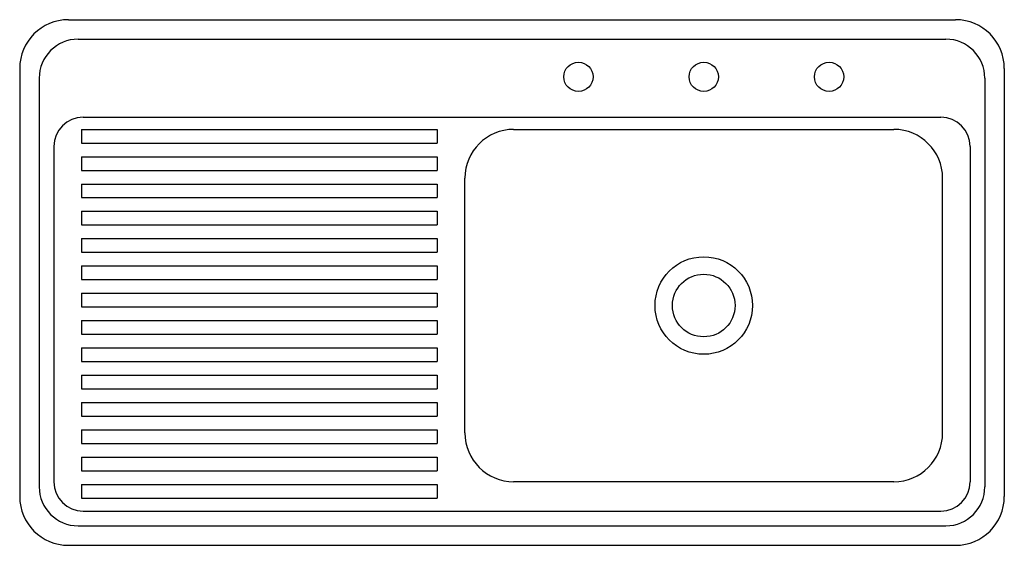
# Model space of a CAD drawing. Extents: x -0.51 to 0.51, y -0.54 to 0.
import ezdxf

# ---------------------------------------------------------------- set-up
doc = ezdxf.new("R2010")
doc.units = 0
doc.header["$MEASUREMENT"] = 0
doc.layers.add('LCNA', color=1, linetype='CONTINUOUS')

msp = doc.modelspace()

# ---------------------------------------------------------------- linework, layer by layer
at = {"layer": 'LCNA'}
for p, q in [((-0.455, 0), (0.455, 0)), ((-0.445, -0.02), (0.445, -0.02)), ((-0.505, -0.05), (-0.505, -0.489)), ((0.505, -0.05), (0.505, -0.489)), ((0.505, -0.05), (0.505, -0.489)), ((-0.485, -0.06), (-0.485, -0.479)), ((0.485, -0.06), (0.485, -0.479)), ((-0.44, -0.1), (0.44, -0.1)), ((-0.4415, -0.1125), (-0.0768, -0.1125)), ((-0.4415, -0.1125), (-0.4415, -0.1265)), ((-0.0768, -0.1125), (-0.0768, -0.1265)), ((0.0017, -0.1125), (0.3917, -0.1125)), ((-0.47, -0.13), (-0.47, -0.474)), ((-0.4415, -0.1265), (-0.0768, -0.1265)), ((0.47, -0.13), (0.47, -0.474)), ((-0.4415, -0.1405), (-0.0768, -0.1405)), ((-0.4415, -0.1405), (-0.4415, -0.1545)), ((-0.0768, -0.1405), (-0.0768, -0.1545)), ((-0.4415, -0.1545), (-0.0768, -0.1545)), ((-0.4415, -0.1685), (-0.0768, -0.1685)), ((-0.4415, -0.1685), (-0.4415, -0.1825)), ((-0.0768, -0.1685), (-0.0768, -0.1825)), ((-0.0483, -0.4238), (-0.0483, -0.1625)), ((0.4417, -0.4238), (0.4417, -0.1625)), ((-0.4415, -0.1825), (-0.0768, -0.1825)), ((-0.4415, -0.1965), (-0.0768, -0.1965)), ((-0.4415, -0.1965), (-0.4415, -0.2105)), ((-0.0768, -0.1965), (-0.0768, -0.2105)), ((-0.4415, -0.2105), (-0.0768, -0.2105)), ((-0.4415, -0.2245), (-0.0768, -0.2245)), ((-0.4415, -0.2245), (-0.4415, -0.2385)), ((-0.0768, -0.2245), (-0.0768, -0.2385)), ((-0.4415, -0.2385), (-0.0768, -0.2385)), ((-0.4415, -0.2525), (-0.0768, -0.2525)), ((-0.4415, -0.2525), (-0.4415, -0.2665)), ((-0.0768, -0.2525), (-0.0768, -0.2665)), ((-0.4415, -0.2665), (-0.0768, -0.2665)), ((-0.4415, -0.2805), (-0.0768, -0.2805)), ((-0.4415, -0.2805), (-0.4415, -0.2945)), ((-0.0768, -0.2805), (-0.0768, -0.2945)), ((-0.4415, -0.2945), (-0.0768, -0.2945)), ((-0.4415, -0.3085), (-0.0768, -0.3085)), ((-0.4415, -0.3085), (-0.4415, -0.3225)), ((-0.0768, -0.3085), (-0.0768, -0.3225)), ((-0.4415, -0.3225), (-0.0768, -0.3225)), ((-0.4415, -0.3365), (-0.0768, -0.3365)), ((-0.4415, -0.3365), (-0.4415, -0.3505)), ((-0.0768, -0.3365), (-0.0768, -0.3505)), ((-0.4415, -0.3505), (-0.0768, -0.3505)), ((-0.4415, -0.3645), (-0.4415, -0.3785)), ((-0.4415, -0.3645), (-0.0768, -0.3645)), ((-0.0768, -0.3645), (-0.0768, -0.3785)), ((-0.4415, -0.3785), (-0.0768, -0.3785)), ((-0.4415, -0.3925), (-0.4415, -0.4065)), ((-0.4415, -0.3925), (-0.0768, -0.3925)), ((-0.0768, -0.3925), (-0.0768, -0.4065)), ((-0.4415, -0.4065), (-0.0768, -0.4065)), ((-0.4415, -0.4205), (-0.4415, -0.4345)), ((-0.4415, -0.4205), (-0.0768, -0.4205)), ((-0.0768, -0.4205), (-0.0768, -0.4345)), ((-0.4415, -0.4345), (-0.0768, -0.4345)), ((-0.4415, -0.4485), (-0.4415, -0.4625)), ((-0.4415, -0.4485), (-0.0768, -0.4485)), ((-0.0768, -0.4485), (-0.0768, -0.4625)), ((-0.4415, -0.4625), (-0.0768, -0.4625)), ((0.3917, -0.4738), (0.0017, -0.4738)), ((-0.4415, -0.4765), (-0.4415, -0.4905)), ((-0.4415, -0.4765), (-0.0768, -0.4765)), ((-0.0768, -0.4765), (-0.0768, -0.4905)), ((-0.4415, -0.4905), (-0.0768, -0.4905)), ((-0.44, -0.504), (0.44, -0.504)), ((-0.445, -0.519), (0.445, -0.519)), ((-0.455, -0.539), (0.455, -0.539))]:
    msp.add_line(p, q, dxfattribs=at)
for centre, radius in [((0.0681, -0.0586), 0.015), ((0.1967, -0.0586), 0.015), ((0.3253, -0.0586), 0.015), ((0.1967, -0.2931), 0.05), ((0.1967, -0.2931), 0.0321)]:
    msp.add_circle(centre, radius, dxfattribs=at)
for centre, radius, start, end in [((-0.455, -0.05), 0.05, 90, 180), ((0.455, -0.05), 0.05, 0, 90), ((-0.445, -0.06), 0.04, 90, 180), ((0.445, -0.06), 0.04, 360, 90), ((-0.44, -0.13), 0.03, 90, 180), ((0.44, -0.13), 0.03, 360, 90), ((0.0017, -0.1625), 0.05, 90, 180), ((0.3917, -0.1625), 0.05, 360, 90), ((0.0017, -0.4238), 0.05, 180, 270), ((0.3917, -0.4238), 0.05, 270, 360), ((-0.44, -0.474), 0.03, 180, 270), ((0.44, -0.474), 0.03, 270, 360), ((-0.445, -0.479), 0.04, 180, 270), ((0.445, -0.479), 0.04, 270, 360), ((-0.455, -0.489), 0.05, 180, 270), ((0.455, -0.489), 0.05, 270, 0)]:
    msp.add_arc(centre, radius, start, end, dxfattribs=at)

doc.saveas('drawing.dxf')
